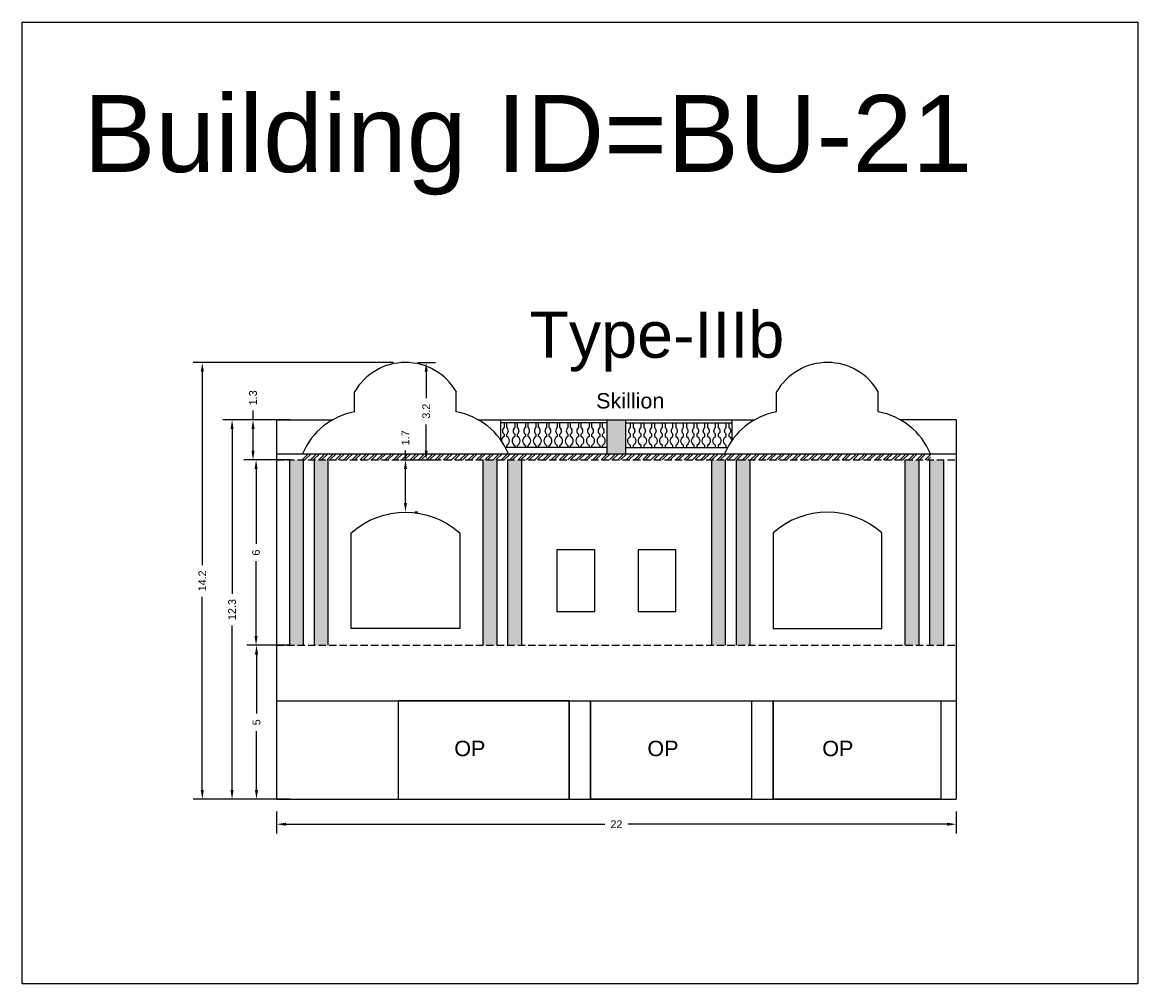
# Model space of a CAD drawing. Header units: metres. Extents: x 3416649 to 3417093, y -6712874 to -6712690.
# Tile 7 of 45: x 3416649 to 3416686, y -6712798 to -6712766. Entities that reach past the tile are written whole.
import ezdxf

# ---------------------------------------------------------------- set-up
doc = ezdxf.new("R2010")
doc.units = ezdxf.units.M
doc.linetypes.add('ACAD_ISO02W100', pattern=[15, 12, -3])
doc.layers.add('Dotted', color=7, linetype='ACAD_ISO02W100', plot=False)
doc.styles.get("Standard").update_dxf_attribs({"font": 'arial.ttf'})
doc.dimstyles.new('ISO-25', dxfattribs={"dimtxt": 0.25, "dimasz": 0.3, "dimexe": 0.3, "dimexo": 0.4, "dimgap": 0.2, "dimtad": 0, "dimdec": 1, "dimdsep": 46, "dimtxsty": 'Standard', "dimcen": 2.5, "dimadec": 0, "dimazin": 0, "dimtfac": 1, "dimtdec": 1, "dimtmove": 0, "dimatfit": 3, "dimfxl": 1, "dimarcsym": 0})

# ---------------------------------------------------------------- blocks, each defined once
blk = doc.blocks.new('*D181')
at = {"color": 0, "lineweight": -2, "transparency": 16777216}
for p, q in [((3416658.076, -6712786.663), (3416656.684, -6712786.663)), ((3416656.984, -6712786.963), (3416656.984, -6712788.881)), ((3416656.984, -6712791.363), (3416656.984, -6712789.446)), ((3416658.076, -6712791.663), (3416656.684, -6712791.663))]:
    blk.add_line(p, q, dxfattribs=at)
at = {"color": 0, "transparency": 16777216}
for points in [[(3416656.934, -6712786.963), (3416657.034, -6712786.963), (3416656.984, -6712786.663)], [(3416656.934, -6712791.363), (3416657.034, -6712791.363), (3416656.984, -6712791.663)]]:
    blk.add_solid(points, dxfattribs=at)
at = {"layer": 'Defpoints', "color": 0, "transparency": 16777216}
for p in [(3416656.984, -6712786.663), (3416658.476, -6712786.663), (3416658.476, -6712791.663)]:
    blk.add_point(p, dxfattribs=at)
at = {"color": 0, "transparency": 16777216, "insert": (3416656.984, -6712789.163), "char_height": 0.25, "attachment_point": 5, "rotation": 90}
blk.add_mtext('5', dxfattribs=at)
blk = doc.blocks.new('*D182')
at = {"color": 0, "lineweight": -2, "transparency": 16777216}
for p, q in [((3416658.076, -6712780.643), (3416656.669, -6712780.643)), ((3416656.969, -6712780.943), (3416656.969, -6712783.371)), ((3416656.969, -6712786.363), (3416656.969, -6712783.936)), ((3416658.076, -6712786.663), (3416656.669, -6712786.663))]:
    blk.add_line(p, q, dxfattribs=at)
at = {"color": 0, "transparency": 16777216}
for points in [[(3416656.919, -6712780.943), (3416657.019, -6712780.943), (3416656.969, -6712780.643)], [(3416656.919, -6712786.363), (3416657.019, -6712786.363), (3416656.969, -6712786.663)]]:
    blk.add_solid(points, dxfattribs=at)
at = {"layer": 'Defpoints', "color": 0, "transparency": 16777216}
for p in [(3416656.969, -6712780.643), (3416658.476, -6712780.643), (3416658.476, -6712786.663)]:
    blk.add_point(p, dxfattribs=at)
at = {"color": 0, "transparency": 16777216, "insert": (3416656.969, -6712783.653), "char_height": 0.25, "attachment_point": 5, "rotation": 90}
blk.add_mtext('6', dxfattribs=at)
blk = doc.blocks.new('*D183')
at = {"color": 0, "lineweight": -2, "transparency": 16777216}
for p, q in [((3416661.816, -6712780.643), (3416661.816, -6712780.343)), ((3416661.652, -6712780.643), (3416662.116, -6712780.643)), ((3416661.816, -6712782.043), (3416661.816, -6712780.943)), ((3416662.216, -6712782.343), (3416662.116, -6712782.343))]:
    blk.add_line(p, q, dxfattribs=at)
at = {"color": 0, "transparency": 16777216}
for points in [[(3416661.766, -6712780.943), (3416661.866, -6712780.943), (3416661.816, -6712780.643)], [(3416661.766, -6712782.043), (3416661.866, -6712782.043), (3416661.816, -6712782.343)]]:
    blk.add_solid(points, dxfattribs=at)
at = {"layer": 'Defpoints', "color": 0, "transparency": 16777216}
for p in [(3416661.252, -6712780.643), (3416661.816, -6712780.643), (3416661.816, -6712782.343)]:
    blk.add_point(p, dxfattribs=at)
at = {"color": 0, "transparency": 16777216, "insert": (3416661.816, -6712779.928), "char_height": 0.25, "attachment_point": 5, "rotation": 90}
blk.add_mtext('1.7', dxfattribs=at)
blk = doc.blocks.new('*D184')
at = {"color": 0, "lineweight": -2, "transparency": 16777216}
for p, q in [((3416658.076, -6712779.343), (3416655.891, -6712779.343)), ((3416656.191, -6712779.643), (3416656.191, -6712784.991)), ((3416656.191, -6712791.363), (3416656.191, -6712786.016)), ((3416658.076, -6712791.663), (3416655.891, -6712791.663))]:
    blk.add_line(p, q, dxfattribs=at)
at = {"color": 0, "transparency": 16777216}
for points in [[(3416656.141, -6712779.643), (3416656.241, -6712779.643), (3416656.191, -6712779.343)], [(3416656.141, -6712791.363), (3416656.241, -6712791.363), (3416656.191, -6712791.663)]]:
    blk.add_solid(points, dxfattribs=at)
at = {"layer": 'Defpoints', "color": 0, "transparency": 16777216}
for p in [(3416656.191, -6712779.343), (3416658.476, -6712779.343), (3416658.476, -6712791.663)]:
    blk.add_point(p, dxfattribs=at)
at = {"color": 0, "transparency": 16777216, "insert": (3416656.191, -6712785.503), "char_height": 0.25, "attachment_point": 5, "rotation": 90}
blk.add_mtext('12.3', dxfattribs=at)
blk = doc.blocks.new('*D185')
at = {"color": 0, "lineweight": -2, "transparency": 16777216}
for p, q in [((3416661.416, -6712777.483), (3416654.925, -6712777.483)), ((3416655.225, -6712777.783), (3416655.225, -6712784.062)), ((3416655.225, -6712791.363), (3416655.225, -6712785.085)), ((3416658.076, -6712791.663), (3416654.925, -6712791.663))]:
    blk.add_line(p, q, dxfattribs=at)
at = {"color": 0, "transparency": 16777216}
for points in [[(3416655.175, -6712777.783), (3416655.275, -6712777.783), (3416655.225, -6712777.483)], [(3416655.175, -6712791.363), (3416655.275, -6712791.363), (3416655.225, -6712791.663)]]:
    blk.add_solid(points, dxfattribs=at)
at = {"layer": 'Defpoints', "color": 0, "transparency": 16777216}
for p in [(3416655.225, -6712777.483), (3416661.816, -6712777.483), (3416658.476, -6712791.663)]:
    blk.add_point(p, dxfattribs=at)
at = {"color": 0, "transparency": 16777216, "insert": (3416655.225, -6712784.573), "char_height": 0.25, "attachment_point": 5, "rotation": 90}
blk.add_mtext('14.2', dxfattribs=at)
blk = doc.blocks.new('*D186')
at = {"color": 0, "lineweight": -2, "transparency": 16777216}
for p, q in [((3416656.871, -6712779.343), (3416656.871, -6712779.043)), ((3416658.076, -6712779.343), (3416656.571, -6712779.343)), ((3416656.871, -6712780.343), (3416656.871, -6712779.643)), ((3416658.076, -6712780.643), (3416656.571, -6712780.643))]:
    blk.add_line(p, q, dxfattribs=at)
at = {"color": 0, "transparency": 16777216}
for points in [[(3416656.821, -6712779.643), (3416656.921, -6712779.643), (3416656.871, -6712779.343)], [(3416656.821, -6712780.343), (3416656.921, -6712780.343), (3416656.871, -6712780.643)]]:
    blk.add_solid(points, dxfattribs=at)
at = {"layer": 'Defpoints', "color": 0, "transparency": 16777216}
for p in [(3416656.871, -6712779.343), (3416658.476, -6712779.343), (3416658.476, -6712780.643)]:
    blk.add_point(p, dxfattribs=at)
at = {"color": 0, "transparency": 16777216, "insert": (3416656.871, -6712778.628), "char_height": 0.25, "attachment_point": 5, "rotation": 90}
blk.add_mtext('1.3', dxfattribs=at)
blk = doc.blocks.new('*D187')
at = {"color": 0, "lineweight": -2, "transparency": 16777216}
for p, q in [((3416662.216, -6712777.483), (3416662.789, -6712777.483)), ((3416662.489, -6712777.783), (3416662.489, -6712778.637)), ((3416662.489, -6712780.343), (3416662.489, -6712779.49)), ((3416662.216, -6712780.643), (3416662.789, -6712780.643))]:
    blk.add_line(p, q, dxfattribs=at)
at = {"color": 0, "transparency": 16777216}
for points in [[(3416662.439, -6712777.783), (3416662.539, -6712777.783), (3416662.489, -6712777.483)], [(3416662.439, -6712780.343), (3416662.539, -6712780.343), (3416662.489, -6712780.643)]]:
    blk.add_solid(points, dxfattribs=at)
at = {"layer": 'Defpoints', "color": 0, "transparency": 16777216}
for p in [(3416661.816, -6712777.483), (3416661.816, -6712780.643), (3416662.489, -6712780.643)]:
    blk.add_point(p, dxfattribs=at)
at = {"color": 0, "transparency": 16777216, "insert": (3416662.489, -6712779.063), "char_height": 0.25, "attachment_point": 5, "rotation": 90}
blk.add_mtext('3.2', dxfattribs=at)
blk = doc.blocks.new('*D188')
at = {"color": 0, "lineweight": -2, "transparency": 16777216}
for p, q in [((3416657.636, -6712792.063), (3416657.636, -6712792.772)), ((3416679.686, -6712792.063), (3416679.686, -6712792.772)), ((3416657.936, -6712792.472), (3416668.281, -6712792.472)), ((3416679.386, -6712792.472), (3416669.041, -6712792.472))]:
    blk.add_line(p, q, dxfattribs=at)
at = {"color": 0, "transparency": 16777216}
for points in [[(3416657.936, -6712792.422), (3416657.936, -6712792.522), (3416657.636, -6712792.472)], [(3416679.386, -6712792.422), (3416679.386, -6712792.522), (3416679.686, -6712792.472)]]:
    blk.add_solid(points, dxfattribs=at)
at = {"layer": 'Defpoints', "color": 0, "transparency": 16777216}
for p in [(3416657.636, -6712791.663), (3416679.686, -6712791.663), (3416679.686, -6712792.472)]:
    blk.add_point(p, dxfattribs=at)
at = {"color": 0, "transparency": 16777216, "insert": (3416668.661, -6712792.472), "char_height": 0.25, "attachment_point": 5}
blk.add_mtext('22', dxfattribs=at)

msp = doc.modelspace()

# ---------------------------------------------------------------- hatches: boundary and pattern name
h = msp.add_hatch(color=256)
h.dxf.hatch_style = 1
h.paths.add_polyline_path([(3416668.361, -6712780.443), (3416668.961, -6712780.443), (3416668.961, -6712779.343), (3416668.361, -6712779.343)])
h = msp.add_hatch()
h.set_pattern_fill('ANSI32', color=256, scale=0.02)
h.set_pattern_definition([(45, (-10.15975, -1.35579), (-0.134703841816, 0.134703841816), []), (45, (-10.06995, -1.35579), (-0.134703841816, 0.134703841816), [])])
h.paths.add_polyline_path([(3416678.846, -6712780.643), (3416678.846, -6712780.443), (3416658.476, -6712780.443), (3416658.476, -6712780.643)])
h = msp.add_hatch(color=256)
h.dxf.hatch_style = 1
h.paths.add_polyline_path([(3416658.051, -6712780.643), (3416658.501, -6712780.643), (3416658.501, -6712786.663), (3416658.051, -6712786.663)])
h.paths.add_polyline_path([(3416658.851, -6712780.643), (3416659.301, -6712780.643), (3416659.301, -6712786.663), (3416658.851, -6712786.663)])
h.paths.add_polyline_path([(3416664.331, -6712780.643), (3416664.781, -6712780.643), (3416664.781, -6712786.663), (3416664.331, -6712786.663)])
h.paths.add_polyline_path([(3416665.131, -6712780.643), (3416665.581, -6712780.643), (3416665.581, -6712786.663), (3416665.131, -6712786.663)])
h = msp.add_hatch(color=256)
h.dxf.hatch_style = 1
h.paths.add_polyline_path([(3416679.271, -6712780.643), (3416678.821, -6712780.643), (3416678.821, -6712786.663), (3416679.271, -6712786.663)])
h.paths.add_polyline_path([(3416678.471, -6712780.643), (3416678.021, -6712780.643), (3416678.021, -6712786.663), (3416678.471, -6712786.663)])
h.paths.add_polyline_path([(3416672.991, -6712780.643), (3416672.541, -6712780.643), (3416672.541, -6712786.663), (3416672.991, -6712786.663)])
h.paths.add_polyline_path([(3416671.741, -6712786.663), (3416672.191, -6712786.663), (3416672.191, -6712780.643), (3416671.741, -6712780.643)])

# ---------------------------------------------------------------- linework, layer by layer
for points in [[(3416649.386, -6712766.438), (3416685.57, -6712766.438), (3416685.57, -6712797.649), (3416649.386, -6712797.649)], [(3416667.961, -6712785.563), (3416667.961, -6712783.563), (3416666.731, -6712783.563), (3416666.731, -6712785.563)], [(3416669.361, -6712785.563), (3416670.591, -6712785.563), (3416670.591, -6712783.563), (3416669.361, -6712783.563)], [(3416667.123, -6712788.463), (3416661.583, -6712788.463), (3416661.583, -6712791.663), (3416667.123, -6712791.663)], [(3416673.041, -6712791.663), (3416667.823, -6712791.663), (3416667.823, -6712788.463), (3416673.041, -6712788.463)], [(3416673.741, -6712788.463), (3416679.186, -6712788.463), (3416679.186, -6712791.663), (3416673.741, -6712791.663)]]:
    msp.add_lwpolyline(points, close=True)
for points in [[(3416660.166, -6712779.083), (3416660.166, -6712778.433)], [(3416663.466, -6712779.083), (3416663.466, -6712778.433)], [(3416673.856, -6712779.083), (3416673.856, -6712778.433)], [(3416677.156, -6712779.083), (3416677.156, -6712778.433)], [(3416657.636, -6712779.343), (3416659.455, -6712779.343)], [(3416657.636, -6712779.343), (3416657.636, -6712791.663)], [(3416664.178, -6712779.343), (3416673.145, -6712779.343)], [(3416664.906, -6712779.997), (3416664.906, -6712779.343)], [(3416668.361, -6712779.443), (3416664.906, -6712779.443)], [(3416668.361, -6712780.443), (3416668.361, -6712779.343)], [(3416668.361, -6712780.443), (3416668.361, -6712779.343)], [(3416668.961, -6712780.443), (3416668.961, -6712779.343)], [(3416668.961, -6712779.443), (3416672.417, -6712779.443)], [(3416672.417, -6712779.997), (3416672.417, -6712779.343)], [(3416679.686, -6712779.343), (3416677.868, -6712779.343)], [(3416679.686, -6712779.343), (3416679.686, -6712791.663)], [(3416665.36, -6712780.172), (3416665.36, -6712780.243)], [(3416665.705, -6712780.172), (3416665.705, -6712780.243)], [(3416666.05, -6712780.172), (3416666.05, -6712780.243)], [(3416666.395, -6712780.172), (3416666.395, -6712780.243)], [(3416666.74, -6712780.172), (3416666.74, -6712780.243)], [(3416667.085, -6712780.172), (3416667.085, -6712780.243)], [(3416667.43, -6712780.172), (3416667.43, -6712780.243)], [(3416667.775, -6712780.172), (3416667.775, -6712780.243)], [(3416668.121, -6712780.172), (3416668.121, -6712780.243)], [(3416669.202, -6712780.172), (3416669.202, -6712780.243)], [(3416669.547, -6712780.172), (3416669.547, -6712780.243)], [(3416669.892, -6712780.172), (3416669.892, -6712780.243)], [(3416670.237, -6712780.172), (3416670.237, -6712780.243)], [(3416670.582, -6712780.172), (3416670.582, -6712780.243)], [(3416670.928, -6712780.172), (3416670.928, -6712780.243)], [(3416671.273, -6712780.172), (3416671.273, -6712780.243)], [(3416671.618, -6712780.172), (3416671.618, -6712780.243)], [(3416671.963, -6712780.172), (3416671.963, -6712780.243)], [(3416657.636, -6712780.443), (3416679.686, -6712780.443)], [(3416668.361, -6712780.243), (3416665.06, -6712780.243)], [(3416668.961, -6712780.243), (3416672.262, -6712780.243)], [(3416658.051, -6712780.643), (3416658.051, -6712786.663)], [(3416658.501, -6712780.643), (3416658.501, -6712786.663)], [(3416658.851, -6712780.643), (3416658.851, -6712786.663)], [(3416659.301, -6712780.643), (3416659.301, -6712786.663)], [(3416664.331, -6712780.643), (3416664.331, -6712786.663)], [(3416664.781, -6712780.643), (3416664.781, -6712786.663)], [(3416665.131, -6712780.643), (3416665.131, -6712786.663)], [(3416665.581, -6712780.643), (3416665.581, -6712786.663)], [(3416671.741, -6712780.643), (3416671.741, -6712786.663)], [(3416672.191, -6712780.643), (3416672.191, -6712786.663)], [(3416672.541, -6712780.643), (3416672.541, -6712786.663)], [(3416672.991, -6712780.643), (3416672.991, -6712786.663)], [(3416678.021, -6712780.643), (3416678.021, -6712786.663)], [(3416678.471, -6712780.643), (3416678.471, -6712786.663)], [(3416678.821, -6712780.643), (3416678.821, -6712786.663)], [(3416679.271, -6712780.643), (3416679.271, -6712786.663)], [(3416673.741, -6712783.013), (3416673.741, -6712786.113)], [(3416677.271, -6712786.113), (3416677.271, -6712783.013)], [(3416673.741, -6712786.113), (3416677.271, -6712786.113)], [(3416657.636, -6712788.463), (3416679.686, -6712788.463)], [(3416661.583, -6712788.463), (3416661.583, -6712791.663)], [(3416667.123, -6712788.463), (3416667.123, -6712791.663)], [(3416667.823, -6712788.463), (3416667.823, -6712791.663)], [(3416673.041, -6712788.463), (3416673.041, -6712791.663)], [(3416673.741, -6712788.463), (3416673.741, -6712791.663)], [(3416679.186, -6712788.463), (3416679.186, -6712791.663)], [(3416657.636, -6712791.663), (3416679.686, -6712791.663)]]:
    msp.add_lwpolyline(points)
for points in [[(3416665.015, -6712779.443), (3416665.015, -6712779.598, 0.504557), (3416665.015, -6712779.808), (3416665.015, -6712779.881, 0.279203), (3416664.927, -6712780.028, 0.279203)], [(3416665.102, -6712780.243), (3416665.102, -6712780.172, 0.59952), (3416665.102, -6712779.881), (3416665.102, -6712779.808, 0.504557), (3416665.102, -6712779.598), (3416665.102, -6712779.443)], [(3416665.36, -6712779.443), (3416665.36, -6712779.598, 0.504557), (3416665.36, -6712779.808), (3416665.36, -6712779.881, 0.59952), (3416665.36, -6712780.172)], [(3416665.447, -6712780.243), (3416665.447, -6712780.172, 0.59952), (3416665.447, -6712779.881), (3416665.447, -6712779.808, 0.504557), (3416665.447, -6712779.598), (3416665.447, -6712779.443)], [(3416665.705, -6712779.443), (3416665.705, -6712779.598, 0.504557), (3416665.705, -6712779.808), (3416665.705, -6712779.881, 0.59952), (3416665.705, -6712780.172)], [(3416665.792, -6712780.243), (3416665.792, -6712780.172, 0.59952), (3416665.792, -6712779.881), (3416665.792, -6712779.808, 0.504557), (3416665.792, -6712779.598), (3416665.792, -6712779.443)], [(3416666.05, -6712779.443), (3416666.05, -6712779.598, 0.504557), (3416666.05, -6712779.808), (3416666.05, -6712779.881, 0.59952), (3416666.05, -6712780.172)], [(3416666.137, -6712780.243), (3416666.137, -6712780.172, 0.59952), (3416666.137, -6712779.881), (3416666.137, -6712779.808, 0.504557), (3416666.137, -6712779.598), (3416666.137, -6712779.443)], [(3416666.395, -6712779.443), (3416666.395, -6712779.598, 0.504557), (3416666.395, -6712779.808), (3416666.395, -6712779.881, 0.59952), (3416666.395, -6712780.172)], [(3416666.482, -6712780.243), (3416666.482, -6712780.172, 0.59952), (3416666.482, -6712779.881), (3416666.482, -6712779.808, 0.504557), (3416666.482, -6712779.598), (3416666.482, -6712779.443)], [(3416666.74, -6712779.443), (3416666.74, -6712779.598, 0.504557), (3416666.74, -6712779.808), (3416666.74, -6712779.881, 0.59952), (3416666.74, -6712780.172)], [(3416666.827, -6712780.243), (3416666.827, -6712780.172, 0.59952), (3416666.827, -6712779.881), (3416666.827, -6712779.808, 0.504557), (3416666.827, -6712779.598), (3416666.827, -6712779.443)], [(3416667.085, -6712779.443), (3416667.085, -6712779.598, 0.504557), (3416667.085, -6712779.808), (3416667.085, -6712779.881, 0.59952), (3416667.085, -6712780.172)], [(3416667.172, -6712780.243), (3416667.172, -6712780.172, 0.59952), (3416667.172, -6712779.881), (3416667.172, -6712779.808, 0.504557), (3416667.172, -6712779.598), (3416667.172, -6712779.443)], [(3416667.43, -6712779.443), (3416667.43, -6712779.598, 0.504557), (3416667.43, -6712779.808), (3416667.43, -6712779.881, 0.59952), (3416667.43, -6712780.172)], [(3416667.517, -6712780.243), (3416667.517, -6712780.172, 0.59952), (3416667.517, -6712779.881), (3416667.517, -6712779.808, 0.504557), (3416667.517, -6712779.598), (3416667.517, -6712779.443)], [(3416667.775, -6712779.443), (3416667.775, -6712779.598, 0.504557), (3416667.775, -6712779.808), (3416667.775, -6712779.881, 0.59952), (3416667.775, -6712780.172)], [(3416667.862, -6712780.243), (3416667.862, -6712780.172, 0.59952), (3416667.862, -6712779.881), (3416667.862, -6712779.808, 0.504557), (3416667.862, -6712779.598), (3416667.862, -6712779.443)], [(3416668.121, -6712779.443), (3416668.121, -6712779.598, 0.504557), (3416668.121, -6712779.808), (3416668.121, -6712779.881, 0.59952), (3416668.121, -6712780.172)], [(3416668.208, -6712780.243), (3416668.208, -6712780.172, 0.59952), (3416668.208, -6712779.881), (3416668.208, -6712779.808, 0.504557), (3416668.208, -6712779.598), (3416668.208, -6712779.443)], [(3416669.115, -6712780.243), (3416669.115, -6712780.172, -0.59952), (3416669.115, -6712779.881), (3416669.115, -6712779.808, -0.504557), (3416669.115, -6712779.598), (3416669.115, -6712779.443)], [(3416669.202, -6712779.443), (3416669.202, -6712779.598, -0.504557), (3416669.202, -6712779.808), (3416669.202, -6712779.881, -0.59952), (3416669.202, -6712780.172)], [(3416669.46, -6712780.243), (3416669.46, -6712780.172, -0.59952), (3416669.46, -6712779.881), (3416669.46, -6712779.808, -0.504557), (3416669.46, -6712779.598), (3416669.46, -6712779.443)], [(3416669.547, -6712779.443), (3416669.547, -6712779.598, -0.504557), (3416669.547, -6712779.808), (3416669.547, -6712779.881, -0.59952), (3416669.547, -6712780.172)], [(3416669.805, -6712780.243), (3416669.805, -6712780.172, -0.59952), (3416669.805, -6712779.881), (3416669.805, -6712779.808, -0.504557), (3416669.805, -6712779.598), (3416669.805, -6712779.443)], [(3416669.892, -6712779.443), (3416669.892, -6712779.598, -0.504557), (3416669.892, -6712779.808), (3416669.892, -6712779.881, -0.59952), (3416669.892, -6712780.172)], [(3416670.15, -6712780.243), (3416670.15, -6712780.172, -0.59952), (3416670.15, -6712779.881), (3416670.15, -6712779.808, -0.504557), (3416670.15, -6712779.598), (3416670.15, -6712779.443)], [(3416670.237, -6712779.443), (3416670.237, -6712779.598, -0.504557), (3416670.237, -6712779.808), (3416670.237, -6712779.881, -0.59952), (3416670.237, -6712780.172)], [(3416670.495, -6712780.243), (3416670.495, -6712780.172, -0.59952), (3416670.495, -6712779.881), (3416670.495, -6712779.808, -0.504557), (3416670.495, -6712779.598), (3416670.495, -6712779.443)], [(3416670.582, -6712779.443), (3416670.582, -6712779.598, -0.504557), (3416670.582, -6712779.808), (3416670.582, -6712779.881, -0.59952), (3416670.582, -6712780.172)], [(3416670.841, -6712780.243), (3416670.841, -6712780.172, -0.59952), (3416670.841, -6712779.881), (3416670.841, -6712779.808, -0.504557), (3416670.841, -6712779.598), (3416670.841, -6712779.443)], [(3416670.928, -6712779.443), (3416670.928, -6712779.598, -0.504557), (3416670.928, -6712779.808), (3416670.928, -6712779.881, -0.59952), (3416670.928, -6712780.172)], [(3416671.186, -6712780.243), (3416671.186, -6712780.172, -0.59952), (3416671.186, -6712779.881), (3416671.186, -6712779.808, -0.504557), (3416671.186, -6712779.598), (3416671.186, -6712779.443)], [(3416671.273, -6712779.443), (3416671.273, -6712779.598, -0.504557), (3416671.273, -6712779.808), (3416671.273, -6712779.881, -0.59952), (3416671.273, -6712780.172)], [(3416671.531, -6712780.243), (3416671.531, -6712780.172, -0.59952), (3416671.531, -6712779.881), (3416671.531, -6712779.808, -0.504557), (3416671.531, -6712779.598), (3416671.531, -6712779.443)], [(3416671.618, -6712779.443), (3416671.618, -6712779.598, -0.504557), (3416671.618, -6712779.808), (3416671.618, -6712779.881, -0.59952), (3416671.618, -6712780.172)], [(3416671.876, -6712780.243), (3416671.876, -6712780.172, -0.59952), (3416671.876, -6712779.881), (3416671.876, -6712779.808, -0.504557), (3416671.876, -6712779.598), (3416671.876, -6712779.443)], [(3416671.963, -6712779.443), (3416671.963, -6712779.598, -0.504557), (3416671.963, -6712779.808), (3416671.963, -6712779.881, -0.59952), (3416671.963, -6712780.172)], [(3416672.221, -6712780.243), (3416672.221, -6712780.172, -0.59952), (3416672.221, -6712779.881), (3416672.221, -6712779.808, -0.504557), (3416672.221, -6712779.598), (3416672.221, -6712779.443)], [(3416672.308, -6712779.443), (3416672.308, -6712779.598, -0.504557), (3416672.308, -6712779.808), (3416672.308, -6712779.881, -0.279203), (3416672.395, -6712780.028, -0.279203)], [(3416663.581, -6712783.013), (3416663.581, -6712786.113), (3416660.051, -6712786.113), (3416660.051, -6712783.013, -0.379603), (3416663.581, -6712783.013)]]:
    msp.add_lwpolyline(points, format="xyb")
for centre, radius, start, end in [((3416661.816, -6712779.391), 1.908, 30.137, 149.863), ((3416675.506, -6712779.391), 1.908, 30.137, 149.863), ((3416660.586, -6712781.334), 2.29, 100.5498, 157.0998), ((3416663.047, -6712781.334), 2.29, 22.9002, 79.4502), ((3416674.276, -6712781.334), 2.29, 100.5498, 157.0998), ((3416676.737, -6712781.334), 2.29, 22.9002, 79.4502), ((3416675.506, -6712785.003), 2.66, 48.4261, 131.5739)]:
    msp.add_arc(centre, radius, start, end)
at = {"layer": 'Dotted', "ltscale": 0.02}
for points in [[(3416657.636, -6712780.643), (3416679.686, -6712780.643)], [(3416657.636, -6712786.663), (3416679.686, -6712786.663)]]:
    msp.add_lwpolyline(points, dxfattribs=at)

# ---------------------------------------------------------------- texts
at = {"attachment_point": 1}
for s, width, heights, insert, char_height in [('Building ID=BU-21', 67.86454, [0.517], (3416651.375, -6712768.799), 2.5), ('Type-IIIb', 9.99112, [0.517], (3416665.837, -6712775.827), 1.5), ('Skillion', 1.17554, [0], (3416668.002, -6712778.475), 0.5), ('OP', 1.17554, [0], (3416663.4, -6712789.762), 0.5), ('OP', 1.17554, [0], (3416669.665, -6712789.762), 0.5), ('OP', 1.17554, [0], (3416675.338, -6712789.762), 0.5)]:
    msp.add_mtext_dynamic_manual_height_columns(s, width=width, gutter_width=12.5, heights=heights, dxfattribs=dict(at, insert=insert, char_height=char_height))

# ---------------------------------------------------------------- dimensions: what is measured, and where the dimension line sits
for base, p1, p2, picture, middle in [((3416655.225, -6712777.483), (3416658.476, -6712791.663), (3416661.816, -6712777.483), '*D185', (3416655.225, -6712784.573)), ((3416662.489, -6712780.643), (3416661.816, -6712777.483), (3416661.816, -6712780.643), '*D187', (3416662.489, -6712779.063)), ((3416656.871, -6712779.343), (3416658.476, -6712780.643), (3416658.476, -6712779.343), '*D186', (3416656.871, -6712778.628)), ((3416656.191, -6712779.343), (3416658.476, -6712791.663), (3416658.476, -6712779.343), '*D184', (3416656.191, -6712785.503)), ((3416661.816, -6712780.643), (3416661.816, -6712782.343), (3416661.252, -6712780.643), '*D183', (3416661.816, -6712779.928)), ((3416656.969, -6712780.643), (3416658.476, -6712786.663), (3416658.476, -6712780.643), '*D182', (3416656.969, -6712783.653)), ((3416656.984, -6712786.663), (3416658.476, -6712791.663), (3416658.476, -6712786.663), '*D181', (3416656.984, -6712789.163))]:
    dim = msp.add_linear_dim(base=base, p1=p1, p2=p2, angle=90, dimstyle='ISO-25')
    dim.commit()
    dim.dimension.update_dxf_attribs({"geometry": picture, "text_midpoint": middle})
dim = msp.add_linear_dim(base=(3416679.68628, -6712792.47184), p1=(3416657.63631, -6712791.66349), p2=(3416679.68628, -6712791.66349), dimstyle='ISO-25')
dim.commit()
dim.dimension.update_dxf_attribs({"geometry": '*D188', "text_midpoint": (3416668.66129, -6712792.47184)})

doc.saveas('drawing.dxf')
